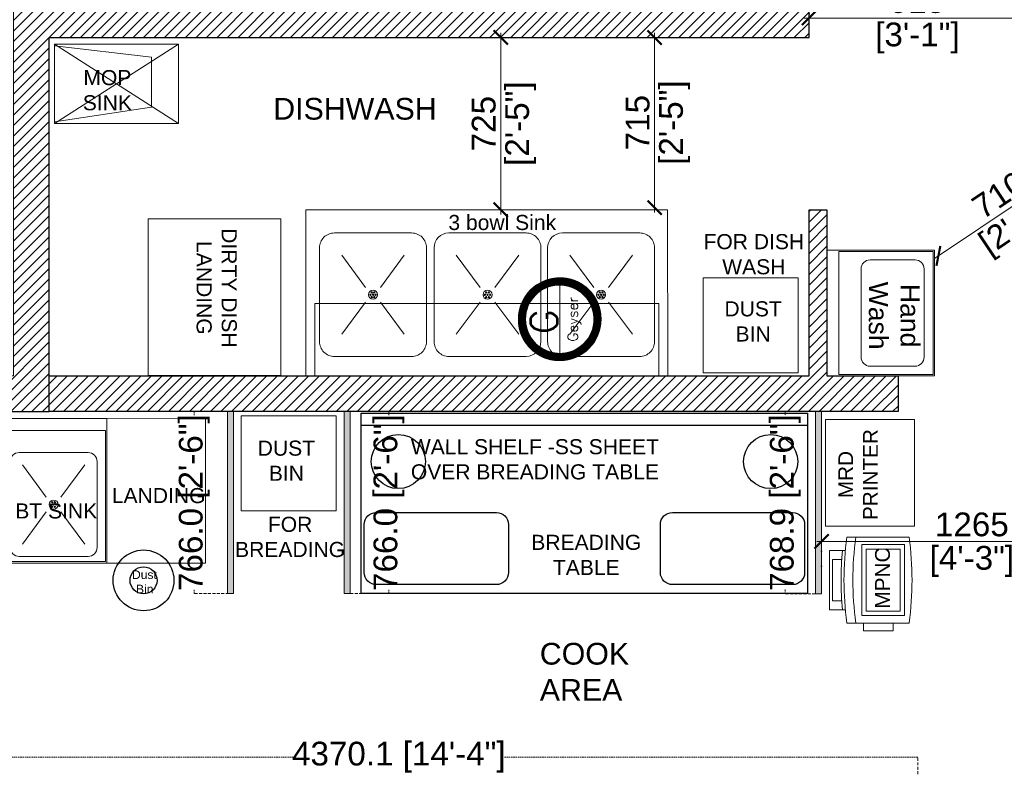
# Model space of a CAD drawing. Header units: millimetres. Extents: x -39166 to 36719, y -31650 to 11510.
# Tile 8 of 38: x -16894 to -12747, y -20781 to -17633. Entities that reach past the tile are written whole.
import ezdxf

# ---------------------------------------------------------------- set-up
doc = ezdxf.new("R2010")
doc.units = ezdxf.units.MM
doc.header["$LTSCALE"] = 500
doc.header["$MEASUREMENT"] = 0
doc.header["$PDMODE"] = 35
doc.header["$PDSIZE"] = -9
for name, pattern in [('DASHED', [0.75, 0.5, -0.25]), ('DASHED2', [0.375, 0.25, -0.125]), ('DOT2', [0.125, 0, -0.125]), ('HIDDEN', [0.375, 0.25, -0.125])]:
    doc.linetypes.add(name, pattern=pattern)
for name, color, linetype, lineweight in [('01_EXISTING WALL', 1, 'Continuous', 15), ('01_TEXT', 7, 'Continuous', 5), ('02_EQUIPMENT', 124, 'Continuous', 0), ('02_EQUIPMENT-NON VEG', 1, 'Continuous', 0), ('02_EQUIPMENT-TEXT', 7, 'Continuous', 0), ('A- Equipment Electrical', 140, 'Continuous', 13), ('boh partition', 7, 'Continuous', 5), ('DIM', 7, 'Continuous', 9), ('equipment', 124, 'Continuous', 0), ('Equipment Name', 7, 'Continuous', 5), ('TEXT-1', 7, 'Continuous', 5)]:
    doc.layers.add(name, color=color, linetype=linetype, lineweight=lineweight)
doc.layers.add('F-FLOORING', color=7, linetype='Continuous')
doc.styles.add('DIM_04', font='arial.ttf', dxfattribs={"height": 4.5})
doc.styles.add('DIM_75', font='arial.ttf', dxfattribs={"height": 4.5})
doc.styles.add('ROMANS', font='simplex.shx', dxfattribs={"width": 0.8})
doc.styles.get("Standard").update_dxf_attribs({"font": 'arial.ttf', "height": 100})
doc.dimstyles.new('FT-Mts', dxfattribs={"dimscale": 10, "dimtxt": 20, "dimasz": 6, "dimexe": 5, "dimexo": 5, "dimgap": 2, "dimtad": 0, "dimtoh": 1, "dimdec": 0, "dimzin": 9, "dimdsep": 46, "dimtxsty": 'Standard', "dimblk": 'ARCHTICK', "dimcen": 5, "dimdle": 2, "dimclrd": 256, "dimclre": 253, "dimclrt": 6, "dimadec": 0, "dimazin": 2, "dimtfac": 1, "dimtdec": 0, "dimtofl": 0, "dimtmove": 0, "dimatfit": 3, "dimfxl": 0, "dimtolj": 1, "dimtzin": 0, "dimlwd": -1, "dimlwe": 0, "dimarcsym": 0})
doc.dimstyles.get("Standard").update_dxf_attribs({"dimtxt": 2, "dimasz": 2, "dimexe": 0.5, "dimexo": 0.25, "dimgap": 1, "dimtad": 0, "dimzin": 0, "dimdsep": 46, "dimlunit": 4, "dimtxsty": 'Standard', "dimcen": 0, "dimclrd": 8, "dimclre": 253, "dimclrt": 1, "dimadec": 0, "dimazin": 0, "dimtfac": 1, "dimtofl": 0, "dimtmove": 0, "dimatfit": 3, "dimfxl": 0, "dimtolj": 1, "dimtzin": 0, "dimarcsym": 0})
pattern_1 = [(45, (-16865.5, -26510.10887611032), (-22.09708691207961, 22.09708691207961), [])]
pattern_2 = [(44.99999999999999, (-38978.36909362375, 4661.333300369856), (-0.0031210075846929, 0.0031210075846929), [])]

# ---------------------------------------------------------------- blocks, each defined once
blk = doc.blocks.new('DD')
at = {"layer": '02_EQUIPMENT'}
for p, q in [((52347.48593327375, -26787.67303017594), (52357.44886430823, -26787.67303017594)), ((52347.48593327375, -26790.35028808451), (52347.48593327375, -26787.67303017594)), ((52348.98037292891, -26789.80535388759), (52348.98037292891, -26788.17117672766)), ((52348.98037292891, -26788.17117672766), (52355.95442465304, -26788.17117672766)), ((52355.95442465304, -26788.17117672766), (52355.95442465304, -26789.80535388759)), ((52357.44886430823, -26790.35028808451), (52357.44886430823, -26787.67303017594)), ((52345.24427379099, -26790.6120948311), (52345.24427379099, -26801.07317241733)), ((52359.690523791, -26801.07317241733), (52359.690523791, -26790.6120948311)), ((52345.24427379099, -26793.39288705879), (52343.94909275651, -26793.39288705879)), ((52343.94909275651, -26793.39288705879), (52343.94909275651, -26798.37435257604)), ((52345.24427379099, -26798.37435257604), (52345.24427379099, -26793.39288705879)), ((52358.44515741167, -26793.10282758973), (52346.48964017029, -26793.10282758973)), ((52346.48964017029, -26793.10282758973), (52346.48964017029, -26800.32595258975)), ((52357.69793758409, -26793.85004741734), (52347.23685999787, -26793.85004741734)), ((52347.23685999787, -26793.85004741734), (52347.23685999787, -26799.57873276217)), ((52357.69793758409, -26799.57873276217), (52357.69793758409, -26793.85004741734)), ((52358.44515741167, -26800.32595258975), (52358.44515741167, -26793.10282758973)), ((52343.94909275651, -26798.37435257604), (52345.24427379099, -26798.37435257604)), ((52346.48964017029, -26800.32595258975), (52358.44515741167, -26800.32595258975)), ((52347.23685999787, -26799.57873276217), (52357.69793758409, -26799.57873276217))]:
    blk.add_line(p, q, dxfattribs=at)
for centre, radius, start, end in [((52352.46739879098, -26842.73067780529), 52.61672952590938, 82.1096275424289, 97.8903724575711), ((52352.46739879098, -26842.73067780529), 53.11487607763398, 84.61851266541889, 95.38148733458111), ((52352.46739879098, -26844.22511746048), 52.61672952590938, 82.1096275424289, 97.8903724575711), ((52352.46739879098, -26748.95458944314), 52.61672952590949, 262.1096275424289, 277.8903724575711)]:
    blk.add_arc(centre, radius, start, end, dxfattribs=at)
at = {"layer": '02_EQUIPMENT-TEXT', "insert": (52340.10664105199, -26795.34370377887), "char_height": 2.499989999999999, "width": 25.01460679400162, "attachment_point": 1}
blk.add_mtext('{\\W7.795803; }MPNC', dxfattribs=at)
blk = doc.blocks.new('Instant Geyser')
at = {"layer": 'A- Equipment Electrical'}
h = blk.add_hatch(dxfattribs=at)
h.set_pattern_fill('ANSI31', color=256, scale=0.0353101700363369, style=0)
h.set_pattern_definition(pattern_2)
edge = h.paths.add_edge_path()
edge.add_line((0.0025598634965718, -8.23730042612e-05), (-4.365570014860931e-11, -0.6127411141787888))
edge.add_arc((0, -3.531773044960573), 2.919031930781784, 0, 90.00000000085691, ccw=False)
edge.add_line((2.919031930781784, -3.531773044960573), (3.531773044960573, -3.531773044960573))
edge.add_arc((0.0001396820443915, -3.531714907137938), 3.531633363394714, 359.9990567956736, 449.960735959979)
edge = h.paths.add_edge_path()
edge.add_line((4.36557e-11, -0.6127411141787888), (0, 0))
edge.add_arc((2.91038e-11, -3.531773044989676), 3.531773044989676, 90.00000000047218, 179.9999999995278)
edge.add_line((-3.531773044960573, -3.531773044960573), (-2.919031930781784, -3.531773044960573))
edge.add_arc((0, -3.531773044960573), 2.919031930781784, 89.9999999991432, 180, ccw=False)
h = blk.add_hatch(dxfattribs=at)
h.set_pattern_fill('ANSI31', color=256, scale=0.0353101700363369, style=0)
h.set_pattern_definition(pattern_2)
edge = h.paths.add_edge_path()
edge.add_line((0, -7.055934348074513), (-4.36557e-11, -6.450804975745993))
edge.add_arc((0, -3.531773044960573), 2.919031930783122, 269.9999999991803, 359.9999999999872)
edge.add_line((2.919031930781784, -3.531773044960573), (3.531773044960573, -3.531773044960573))
edge.add_arc((0.0125524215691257, -3.536732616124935), 3.519224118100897, -90.20436388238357, 0.08074580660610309, ccw=False)
edge = h.paths.add_edge_path()
edge.add_line((4.36557e-11, -6.450804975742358), (0, -7.062346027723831))
edge.add_arc((-0.0020748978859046, -3.532648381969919), 3.529698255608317, 179.985791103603, 270.0336807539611, ccw=False)
edge.add_line((-3.531773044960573, -3.531773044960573), (-2.919031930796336, -3.531773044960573))
edge.add_arc((0, -3.531773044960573), 2.919031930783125, 180.0000000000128, 270.0000000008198)
at = {"layer": 'A- Equipment Electrical', "ltscale": 10}
blk.add_line((3.531773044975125, -3.531773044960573), (-3.531773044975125, -3.531773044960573), dxfattribs=at)
blk.add_line((3.531773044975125, -3.531773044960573), (-3.531773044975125, -3.531773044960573), dxfattribs=at)
for radius, start, end in [(3.531773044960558, 0, 180), (2.919031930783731, 0, 180), (3.531773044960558, 180, 0), (2.919031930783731, 180, 0)]:
    blk.add_arc((0, -3.531773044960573), radius, start, end, dxfattribs=at)
at = {"layer": 'A- Equipment Electrical', "ltscale": 10, "style": 'ROMANS'}
for s, height, p in [('G', 2.302926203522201, (-1.250809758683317, -3.337299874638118, 5.3650956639e-06)), ('Geyser', 0.8635973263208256, (-1.918547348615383, -5.078926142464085, 2.011910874e-06))]:
    blk.add_text(s, height=height, dxfattribs=at).set_placement(p)
blk = doc.blocks.new('*U44')
at = {"layer": 'boh partition'}
h = blk.add_hatch(color=256, dxfattribs=at)
h.dxf.hatch_style = 1
h.paths.add_polyline_path([(-22.54095401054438, 1049.932989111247), (2.858996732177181, 1049.863822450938), (0.7650781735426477, 280.9474587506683), (-24.63487244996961, 281.0166258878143)])
blk.add_lwpolyline([(-22.54095401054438, 1049.932989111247), (2.858996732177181, 1049.863822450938), (0.7650781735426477, 280.9474587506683), (-24.63487244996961, 281.0166258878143)], close=True, dxfattribs=at)
blk = doc.blocks.new('A$Cbb44d2a8')
at = {"lineweight": 25}
blk.add_line((74.00008935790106, 1.992577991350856), (8.935790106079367e-05, 1.992577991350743), dxfattribs=at)
blk.add_lwpolyline([(74.00008935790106, -8.215526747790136e-06), (8.935790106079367e-05, -8.215526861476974e-06), (8.935790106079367e-05, 29.88878488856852), (74.00008935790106, 29.88878488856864)], close=True, dxfattribs=at)
for points in [[(2.492675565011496, 28.39982484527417), (22.41853763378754, 28.39982484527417, -0.4142135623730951), (24.41112384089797, 26.40723863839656), (24.41112384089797, 18.43689381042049, -0.4142135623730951), (22.41853763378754, 16.44430760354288), (2.492675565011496, 16.44430760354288, -0.4142135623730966), (0.5000893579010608, 18.43689381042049), (0.5000893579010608, 26.40723863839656, -0.4142135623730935)], [(51.5966061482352, 28.39982484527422), (71.52246821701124, 28.39982484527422, -0.4142135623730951), (73.51505442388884, 26.40723863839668), (73.51505442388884, 18.4368938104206, -0.4142135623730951), (71.52246821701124, 16.44430760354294), (51.5966061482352, 16.44430760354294, -0.4142135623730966), (49.60401994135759, 18.43689381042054), (49.60401994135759, 26.40723863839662, -0.4142135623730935)]]:
    blk.add_lwpolyline(points, format="xyb", close=True, dxfattribs=at)
for centre in [(6.130606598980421, 8.004521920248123), (67.8695721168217, 8.00452192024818)]:
    blk.add_circle(centre, 4.483318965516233, dxfattribs=at)
blk = doc.blocks.new('MOP SINK')
for p, q in [((-13.1388348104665, 0), (-13.1388348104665, -20.57916902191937)), ((0, 0), (-13.1388348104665, 0)), ((-13.13883481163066, -20.57916902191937, 1.32342051e-08), (0, 0)), ((0, -20.57916902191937), (-13.1388348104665, 0)), ((0, -20.57916902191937), (0, 0)), ((-12.87087688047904, -20.57916902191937, 1.32342042e-08), (-10.4437607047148, -4.50169322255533, 1.32342042e-08)), ((-10.4437607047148, -4.50169322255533, 1.32342042e-08), (-2.159149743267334, -4.50169322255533, 1.32342042e-08)), ((-2.159149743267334, -4.50169322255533, 1.32342042e-08), (-0.2679579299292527, -20.57916902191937, 1.32342042e-08)), ((-13.1388348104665, -20.57916902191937), (0, -20.57916902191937))]:
    blk.add_line(p, q)
blk = doc.blocks.new('3 BOWL SINK')
for p, q in [((-59.98391684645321, 27.5594738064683), (-59.98413534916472, 0.0005018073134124)), ((0.0002185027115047, 27.55897199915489), (-59.98391684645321, 27.5594738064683)), ((-58.4918491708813, 27.55946197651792), (-1.491849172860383, 27.55898382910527)), ((0, 0), (0.0002185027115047, 27.55897199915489)), ((-42.5455528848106, 24.32516703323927), (-55.3441752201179, 24.32526850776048)), ((-23.71612456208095, 24.324920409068), (-36.51474689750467, 24.32502188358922)), ((-4.73069139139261, 24.3248409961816), (-17.52931372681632, 24.32494247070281)), ((-57.80546826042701, 21.86401449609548), (-57.805591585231, 6.309494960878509)), ((-40.0844221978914, 6.30935445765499), (-40.08429887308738, 21.86387399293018)), ((-38.97603993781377, 21.86376787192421), (-38.97616326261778, 6.309248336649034)), ((-21.25499387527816, 6.309107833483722), (-21.25487055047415, 21.8636273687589)), ((-19.99060676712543, 21.8636884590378), (-19.99073009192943, 6.309168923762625)), ((-2.26956070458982, 6.309028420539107), (-2.269437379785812, 21.86354795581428)), ((-54.13175953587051, 20.6515405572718), (-50.16320381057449, 15.30496237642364)), ((-43.75802682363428, 20.65145830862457), (-47.72666732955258, 15.30494305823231)), ((-35.30233121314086, 20.65129393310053), (-31.33377548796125, 15.30471575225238)), ((-24.92859850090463, 20.6512116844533), (-28.89723900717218, 15.30469643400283)), ((-16.31689804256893, 20.65121452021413), (-12.34834231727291, 15.30463633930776)), ((-5.943165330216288, 20.65113227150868), (-9.911805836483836, 15.30461702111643)), ((-54.13186363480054, 7.521910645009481), (-50.16322312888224, 12.86842589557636)), ((-43.7581309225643, 7.521828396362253), (-47.72668664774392, 12.86840657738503)), ((-35.30243531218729, 7.521664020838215), (-31.33379480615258, 12.8681792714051)), ((-24.92870259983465, 7.521581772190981), (-28.89725832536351, 12.86815995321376)), ((-16.31700214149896, 7.521584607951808), (-12.34836163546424, 12.86809985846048)), ((-5.943269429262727, 7.521502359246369), (-9.91182515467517, 12.86808054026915)), ((-55.34433757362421, 3.848201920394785), (-42.54571523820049, 3.848100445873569)), ((-36.51490925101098, 3.847955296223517), (-23.71628691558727, 3.847853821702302)), ((-17.52947608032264, 3.847875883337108), (-4.73085374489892, 3.847774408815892)), ((-59.98413534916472, 0.0005018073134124), (0, 0))]:
    blk.add_line(p, q)
at = {"linetype": 'HIDDEN'}
for p, q in [((-58.49194431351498, 15.55946197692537), (-58.4918491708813, 27.55946197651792)), ((-1.491849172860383, 27.55898382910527), (-1.491944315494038, 15.55898382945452)), ((-1.491944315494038, 15.55898382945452), (-58.49194431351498, 15.55946197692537))]:
    blk.add_line(p, q, dxfattribs=at)
for centre, radius in [((-48.94494522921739, 14.08668447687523), 0.7482271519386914), ((-30.11551690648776, 14.08643785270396), 0.7482271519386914), ((-11.13008373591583, 14.08635843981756), 0.7482271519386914), ((-49.38402809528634, 14.08668795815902), 0.1109070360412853), ((-49.16448967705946, 13.70642930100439), 0.1109070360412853), ((-49.16448364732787, 14.46694313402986), 0.1109070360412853), ((-48.94494522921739, 14.08668447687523), 0.1109070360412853), ((-48.72540681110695, 13.70642581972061), 0.1109070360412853), ((-48.72540078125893, 14.46693965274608), 0.1109070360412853), ((-48.50586236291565, 14.08668099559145), 0.1109070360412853), ((-30.55459977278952, 14.08644133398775), 0.1109070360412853), ((-30.33506135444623, 13.70618267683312), 0.1109070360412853), ((-30.33505532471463, 14.46669650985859), 0.1109070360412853), ((-30.11551690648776, 14.08643785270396), 0.1109070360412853), ((-29.8959784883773, 13.70617919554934), 0.1109070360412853), ((-29.8959724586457, 14.46669302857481), 0.1109070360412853), ((-29.67643404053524, 14.08643437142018), 0.1109070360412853), ((-11.56916660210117, 14.08636192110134), 0.1109070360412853), ((-11.34962818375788, 13.70610326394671), 0.1109070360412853), ((-11.34962215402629, 14.46661709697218), 0.1109070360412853), ((-11.13008373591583, 14.08635843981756), 0.1109070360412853), ((-10.91054531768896, 13.70609978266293), 0.1109070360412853), ((-10.91053928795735, 14.46661361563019), 0.1109070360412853), ((-10.6910008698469, 14.08635495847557), 0.1109070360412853)]:
    blk.add_circle(centre, radius)
for centre, radius, start, end in [((-55.34419473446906, 21.86399498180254), 2.461273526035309, 89.99954572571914, 179.9995457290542), ((-42.54557239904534, 21.86389350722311), 2.461273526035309, 359.9995457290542, 89.99954573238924), ((-36.51476641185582, 21.86374835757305), 2.461273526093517, 89.99954572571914, 179.9995457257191), ((-23.7161440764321, 21.86364688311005), 2.461273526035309, 359.9995457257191, 89.99954572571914), ((-17.52933324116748, 21.86366894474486), 2.461273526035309, 89.99954572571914, 179.9995457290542), ((-4.730710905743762, 21.86356747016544), 2.461273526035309, 359.9995457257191, 89.99954572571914), ((-55.34431805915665, 6.309475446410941), 2.461273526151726, 179.9995457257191, 269.9995457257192), ((-42.54569572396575, 6.309373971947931), 2.461273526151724, 269.9995457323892, 359.9995457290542), ((-36.51488973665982, 6.309228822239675), 2.46127352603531, 179.9995457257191, 269.9995457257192), ((-23.71626740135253, 6.309127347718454), 2.461273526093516, 269.9995457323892, 359.9995457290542), ((-17.52945656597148, 6.309149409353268), 2.46127352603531, 179.9995457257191, 269.9995457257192), ((-4.730834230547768, 6.309047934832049), 2.461273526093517, 269.9995457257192, 359.9995457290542)]:
    blk.add_arc(centre, radius, start, end)
blk = doc.blocks.new('DIRTY DISH LANDING')
blk.add_lwpolyline([(0, 0), (-22, 0), (-22, -26), (0, -26)], close=True)
blk = doc.blocks.new('BT SINK')
for p, q in [((-16.32956768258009, -0.0038264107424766), (-34, 0)), ((-34, 0), (-33.99999999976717, -23.99617358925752)), ((-16.32956768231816, 0), (-16.32956768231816, -24)), ((-16.32956768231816, -24), (-16.32956768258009, -0.0038264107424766)), ((-16.57956692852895, -2.00382037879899), (-33.75000075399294, -1.999993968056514)), ((-33.75000075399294, -1.999993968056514), (-33.75000075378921, -23.74617434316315)), ((-16.57956692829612, -23.75000075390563), (-16.57956692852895, -2.00382037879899)), ((-19.45455825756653, -5.678809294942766), (-30.87500942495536, -5.674982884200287)), ((-32.37500490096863, -7.174978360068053), (-32.37500490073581, -21.39095257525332)), ((-30.3516501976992, -7.720063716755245), (-26.38305208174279, -13.06661043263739)), ((-19.97791748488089, -7.720063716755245), (-23.9465156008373, -13.06661043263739)), ((-17.95456278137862, -21.3947789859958), (-17.95456278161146, -7.178804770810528)), ((-30.3516501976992, -20.84969362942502), (-26.38305208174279, -15.50314691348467)), ((-19.97791748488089, -20.84969362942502), (-23.9465156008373, -15.50314691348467)), ((-33.75000075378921, -23.74617434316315), (-16.57956692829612, -23.75000075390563)), ((-30.87500942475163, -22.89094805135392), (-19.4545582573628, -22.89477446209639))]:
    blk.add_line(p, q)
blk.add_lwpolyline([(-34, 0), (0, 0), (0, -24), (-34, -24)], close=True)
for centre, radius in [((-25.16478384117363, -14.28487867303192), 0.7482271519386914), ((-25.60386670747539, -14.28487867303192), 0.1109070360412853), ((-25.38432527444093, -13.90462175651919), 0.1109070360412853), ((-25.38432527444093, -14.66513558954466), 0.1109070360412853), ((-25.16478384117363, -14.28487867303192), 0.1109070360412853), ((-24.94524240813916, -13.90462175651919), 0.1109070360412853), ((-24.94524240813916, -14.66513558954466), 0.1109070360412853), ((-24.7257009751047, -14.28487867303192), 0.1109070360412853)]:
    blk.add_circle(centre, radius)
for centre, radius, start, end in [((-30.87500942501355, -7.174978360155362), 1.49999547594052, 89.99999999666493, 179.9999999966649), ((-19.45455825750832, -7.178804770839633), 1.499995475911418, 1.6675267e-09, 90), ((-30.87500942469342, -21.39095257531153), 1.499995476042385, 179.9999999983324, 269.9999999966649), ((-19.45455825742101, -21.39477898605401), 1.499995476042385, 270, 1.6675267e-09)]:
    blk.add_arc(centre, radius, start, end)
blk = doc.blocks.new('_ArchTick')
at = {"color": 0, "linetype": 'ByBlock', "const_width": 0.15}
blk.add_lwpolyline([(-0.5, -0.5), (0.5, 0.5)], dxfattribs=at)
blk = doc.blocks.new('*D131')
at = {"layer": 'DEFPOINTS', "color": 0}
for p in [(-14989.08011864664, -17708.09600352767), (-14868.08011864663, -17708.09600352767), (-14989.08011864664, -18433.13126576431)]:
    blk.add_point(p, dxfattribs=at)
at = {"layer": 'DIM'}
blk.add_line((-14868.08011864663, -18453.13126576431), (-14868.08011864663, -17688.09600352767), dxfattribs=at)
at = {"layer": 'DIM', "color": 253, "linetype": 'DOT2', "lineweight": 0}
for p, q in [((-14939.08011864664, -17708.09600352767), (-14818.08011864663, -17708.09600352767)), ((-14939.08011864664, -18433.13126576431), (-14818.08011864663, -18433.13126576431))]:
    blk.add_line(p, q, dxfattribs=at)
at = {"layer": 'DIM', "xscale": 60, "yscale": 60, "zscale": 60}
for p, rotation in [((-14868.08011864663, -17708.09600352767), 90), ((-14868.08011864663, -18433.13126576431), 270)]:
    blk.add_blockref('_ArchTick', p, dxfattribs=dict(at, rotation=rotation))
at = {"layer": 'DIM', "color": 0, "char_height": 100, "attachment_point": 5, "rotation": 90}
for s, insert in [('\\A1;[2\'-5"]', (-14783.99417048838, -18070.61363464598)), ('\\A1;725', (-14939.1374174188, -18070.61363464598))]:
    blk.add_mtext(s, dxfattribs=dict(at, insert=insert))
blk = doc.blocks.new('*D133')
at = {"layer": 'DEFPOINTS', "color": 0}
for p in [(-12250.97567115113, -19829.60887611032), (-13516.88779325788, -19983.08676627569), (-12250.97567115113, -19983.07916886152)]:
    blk.add_point(p, dxfattribs=at)
at = {"layer": 'DIM', "color": 253, "linetype": 'DOT2', "lineweight": 0}
for p, q in [((-13516.88779325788, -19933.08676627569), (-13516.88779325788, -19779.60887611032)), ((-12250.97567115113, -19933.07916886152), (-12250.97567115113, -19779.60887611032))]:
    blk.add_line(p, q, dxfattribs=at)
at = {"layer": 'DIM'}
blk.add_line((-13536.88779325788, -19829.60887611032), (-12230.97567115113, -19829.60887611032), dxfattribs=at)
at = {"layer": 'DIM', "xscale": 60, "yscale": 60, "zscale": 60, "rotation": 180}
blk.add_blockref('_ArchTick', (-13516.88779325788, -19829.60887611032), dxfattribs=at)
at = {"layer": 'DIM', "xscale": 60, "yscale": 60, "zscale": 60}
blk.add_blockref('_ArchTick', (-12250.97567115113, -19829.60887611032), dxfattribs=at)
at = {"layer": 'DIM', "color": 0, "char_height": 100, "attachment_point": 5}
for s, insert in [('\\A1;1265', (-12883.9317322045, -19758.55157733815)), ('\\A1;[4\'-3"]', (-12883.9317322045, -19913.69482426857))]:
    blk.add_mtext(s, dxfattribs=dict(at, insert=insert))
blk = doc.blocks.new('*D134')
at = {"layer": 'DEFPOINTS', "color": 0}
for p in [(-13569.58011869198, -17558.09600352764), (-12656.50795361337, -17557.9211037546), (-12656.50795361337, -17626.10887611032)]:
    blk.add_point(p, dxfattribs=at)
at = {"layer": 'DIM', "color": 253, "linetype": 'DOT2', "lineweight": 0}
for p, q in [((-13569.58011869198, -17608.09600352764), (-13569.58011869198, -17676.10887611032)), ((-12656.50795361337, -17607.9211037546), (-12656.50795361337, -17676.10887611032))]:
    blk.add_line(p, q, dxfattribs=at)
at = {"layer": 'DIM'}
blk.add_line((-13589.58011869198, -17626.10887611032), (-12636.50795361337, -17626.10887611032), dxfattribs=at)
at = {"layer": 'DIM', "xscale": 60, "yscale": 60, "zscale": 60, "rotation": 180}
blk.add_blockref('_ArchTick', (-13569.58011869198, -17626.10887611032), dxfattribs=at)
at = {"layer": 'DIM', "xscale": 60, "yscale": 60, "zscale": 60}
blk.add_blockref('_ArchTick', (-12656.50795361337, -17626.10887611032), dxfattribs=at)
at = {"layer": 'DIM', "color": 0, "char_height": 100, "attachment_point": 5}
for s, insert in [('\\A1;915', (-13113.04403615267, -17555.05157733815)), ('\\A1;[3\'-1"]', (-13113.04403615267, -17710.19482426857))]:
    blk.add_mtext(s, dxfattribs=dict(at, insert=insert))
blk = doc.blocks.new('*D136')
at = {"layer": 'DEFPOINTS', "color": 0}
for p in [(-14220, -17708.09600352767), (-14204.54078787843, -17708.09600352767), (-14204.54078787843, -18424.60887611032)]:
    blk.add_point(p, dxfattribs=at)
at = {"layer": 'DIM'}
blk.add_line((-14220, -18444.60887611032), (-14220, -17688.09600352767), dxfattribs=at)
at = {"layer": 'DIM', "color": 253, "linetype": 'DOT2', "lineweight": 0}
for p, q in [((-14254.54078787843, -17708.09600352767), (-14270, -17708.09600352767)), ((-14254.54078787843, -18424.60887611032), (-14270, -18424.60887611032))]:
    blk.add_line(p, q, dxfattribs=at)
at = {"layer": 'DIM', "xscale": 60, "yscale": 60, "zscale": 60}
for p, rotation in [((-14220, -17708.09600352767), 90), ((-14220, -18424.60887611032), 270)]:
    blk.add_blockref('_ArchTick', p, dxfattribs=dict(at, rotation=rotation))
at = {"layer": 'DIM', "color": 0, "char_height": 100, "attachment_point": 5, "rotation": 90}
for s, insert in [('\\A1;[2\'-5"]', (-14135.91405184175, -18066.35243981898)), ('\\A1;715', (-14291.05729877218, -18066.35243981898))]:
    blk.add_mtext(s, dxfattribs=dict(at, insert=insert))
blk = doc.blocks.new('*U88')
at = {"layer": 'boh partition'}
h = blk.add_hatch(color=256, dxfattribs=at)
h.dxf.hatch_style = 1
h.paths.add_polyline_path([(-22.54095401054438, 1049.932989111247), (2.858996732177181, 1049.863822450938), (0.7729749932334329, 283.8472821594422), (-24.62697563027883, 283.9164492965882)])
blk.add_lwpolyline([(-22.54095401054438, 1049.932989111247), (2.858996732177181, 1049.863822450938), (0.7729749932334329, 283.8472821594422), (-24.62697563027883, 283.9164492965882)], close=True, dxfattribs=at)
blk = doc.blocks.new('dustbinnn')
at = {"layer": '02_EQUIPMENT', "color": 54, "lineweight": 25}
for radius in [5.999999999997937, 2.666666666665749]:
    blk.add_circle((84691.4159167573, 31666.62669916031, -8.032903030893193e-09), radius, dxfattribs=at)
at = {"layer": '02_EQUIPMENT', "color": 54, "lineweight": 25, "insert": (84685.30622304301, 31668.6033846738, -5.513232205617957e-09), "char_height": 1.699633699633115, "width": 12.35212302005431, "attachment_point": 1}
blk.add_mtext('{\\W5.813871; }Dust\\P{\\W7.016858; }Bin', dxfattribs=at)
blk = doc.blocks.new('*D141')
at = {"layer": 'DEFPOINTS', "color": 0}
for p in [(-12451.18639366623, -18208.08235207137), (-12434.90967266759, -18232.39175837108), (-13041.14227900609, -18603.09600352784)]:
    blk.add_point(p, dxfattribs=at)
at = {"layer": 'DIM'}
blk.add_line((-13041.48430181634, -18638.53273449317), (-12418.29092885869, -18221.26443370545), dxfattribs=at)
at = {"layer": 'DIM', "color": 253, "linetype": 'DOT2', "lineweight": 0}
for p, q in [((-12423.36808200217, -18249.62921159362), (-12407.09136100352, -18273.93861789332)), ((-13013.32396734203, -18644.64286305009), (-12997.04724634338, -18668.95226934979))]:
    blk.add_line(p, q, dxfattribs=at)
at = {"layer": 'DIM', "xscale": 60, "yscale": 60, "zscale": 60}
for p, rotation in [((-12434.90967266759, -18232.39175837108), 33.80486918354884), ((-13024.86555800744, -18627.40540982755), 213.8048691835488)]:
    blk.add_blockref('_ArchTick', p, dxfattribs=dict(at, rotation=rotation))
at = {"layer": 'DIM', "color": 0, "char_height": 100, "attachment_point": 5, "rotation": 33.80486918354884}
for s, insert in [('\\A1;710', (-12769.42149700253, -18370.85443189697)), ('\\A1;[2\'-4"]', (-12683.10503308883, -18499.76872561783))]:
    blk.add_mtext(s, dxfattribs=dict(at, insert=insert))
blk = doc.blocks.new('*D140')
at = {"color": 253, "linetype": 'DASHED', "lineweight": 0, "ltscale": 0.05}
for p, q in [((-17482.0859860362, -20903.42375737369), (-17482.0859860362, -20737.5)), ((-13112.00573713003, -20903.39139462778), (-13112.00573713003, -20737.5))]:
    blk.add_line(p, q, dxfattribs=at)
at = {"color": 8, "linetype": 'DASHED2', "lineweight": 0, "ltscale": 0.05}
for p, q in [((-17482.0859860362, -20738), (-15742.41830360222, -20738)), ((-13112.00573713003, -20738), (-14851.67341956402, -20738))]:
    blk.add_line(p, q, dxfattribs=at)
at = {"layer": 'DEFPOINTS', "color": 0, "ltscale": 0.05}
for p in [(-13112.00573713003, -20738), (-17482.0859860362, -20904.42375737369), (-13112.00573713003, -20904.39139462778)]:
    blk.add_point(p, dxfattribs=at)
at = {"color": 8, "lineweight": 0, "ltscale": 0.05, "xscale": 1.5, "yscale": 1.5, "zscale": 1.5, "rotation": 180}
blk.add_blockref('_ArchTick', (-17482.0859860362, -20738), dxfattribs=at)
at = {"color": 8, "lineweight": 0, "ltscale": 0.05, "xscale": 1.5, "yscale": 1.5, "zscale": 1.5}
blk.add_blockref('_ArchTick', (-13112.00573713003, -20738), dxfattribs=at)
at = {"color": 7, "ltscale": 0.05, "insert": (-15297.04586158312, -20738), "char_height": 100, "attachment_point": 5}
blk.add_mtext('\\A1;4370.1 [14\'-4"]', dxfattribs=at)
blk = doc.blocks.new('*D149')
at = {"color": 253, "linetype": 'DASHED', "lineweight": 0, "ltscale": 0.05}
for p, q in [((-16007.3800962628, -19283.09685546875), (-16159.00000000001, -19283.09685546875)), ((-15994.73154027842, -20049.1170863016), (-16159.00000000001, -20049.1170863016))]:
    blk.add_line(p, q, dxfattribs=at)
at = {"color": 8, "linetype": 'DASHED2', "lineweight": 0, "ltscale": 0.05}
for p, q in [((-16158.50000000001, -19283.09685546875), (-16158.50000000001, -19300.85049066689)), ((-16158.50000000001, -20049.1170863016), (-16158.50000000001, -20031.36345110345))]:
    blk.add_line(p, q, dxfattribs=at)
at = {"layer": 'DEFPOINTS', "color": 0, "ltscale": 0.05}
for p in [(-16006.3800962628, -19283.09685546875), (-16158.50000000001, -20049.1170863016), (-15993.73154027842, -20049.1170863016)]:
    blk.add_point(p, dxfattribs=at)
at = {"color": 8, "lineweight": 0, "ltscale": 0.05, "xscale": 1.5, "yscale": 1.5, "zscale": 1.5}
for p, rotation in [((-16158.50000000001, -19283.09685546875), 90), ((-16158.50000000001, -20049.1170863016), 270)]:
    blk.add_blockref('_ArchTick', p, dxfattribs=dict(at, rotation=rotation))
at = {"color": 7, "ltscale": 0.05, "insert": (-16158.50000000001, -19666.10697088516), "char_height": 100, "attachment_point": 5, "rotation": 90}
blk.add_mtext('\\A1;766.0 [2\'-6"]', dxfattribs=at)
blk = doc.blocks.new('*D150')
at = {"color": 253, "linetype": 'DASHED', "lineweight": 0, "ltscale": 0.05}
for p, q in [((-15513.8800962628, -19283.09685546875), (-15338.00186556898, -19283.09685546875)), ((-15501.23154027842, -20049.1170863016), (-15338.00186556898, -20049.1170863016))]:
    blk.add_line(p, q, dxfattribs=at)
at = {"color": 8, "linetype": 'DASHED2', "lineweight": 0, "ltscale": 0.05}
for p, q in [((-15338.50186556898, -19283.09685546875), (-15338.50186556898, -19300.85049066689)), ((-15338.50186556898, -20049.1170863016), (-15338.50186556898, -20031.36345110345))]:
    blk.add_line(p, q, dxfattribs=at)
at = {"layer": 'DEFPOINTS', "color": 0, "ltscale": 0.05}
for p in [(-15514.8800962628, -19283.09685546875), (-15502.23154027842, -20049.1170863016), (-15338.50186556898, -20049.1170863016)]:
    blk.add_point(p, dxfattribs=at)
at = {"color": 8, "lineweight": 0, "ltscale": 0.05, "xscale": 1.5, "yscale": 1.5, "zscale": 1.5}
for p, rotation in [((-15338.50186556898, -19283.09685546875), 90), ((-15338.50186556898, -20049.1170863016), 270)]:
    blk.add_blockref('_ArchTick', p, dxfattribs=dict(at, rotation=rotation))
at = {"color": 7, "ltscale": 0.05, "insert": (-15338.50186556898, -19666.10697088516), "char_height": 100, "attachment_point": 5, "rotation": 90}
blk.add_mtext('\\A1;766.0 [2\'-6"]', dxfattribs=at)
blk = doc.blocks.new('*D151')
at = {"color": 253, "linetype": 'DASHED', "lineweight": 0, "ltscale": 0.05}
for p, q in [((-13530.54068107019, -19281.54085380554), (-13669.99790276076, -19281.54085380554)), ((-13543.29236465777, -20050.45921443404), (-13669.99790276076, -20050.45921443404))]:
    blk.add_line(p, q, dxfattribs=at)
at = {"color": 8, "linetype": 'DASHED2', "lineweight": 0, "ltscale": 0.05}
for p, q in [((-13669.49790276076, -19281.54085380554), (-13669.49790276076, -19300.74355390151)), ((-13669.49790276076, -20050.45921443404), (-13669.49790276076, -20031.25651433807))]:
    blk.add_line(p, q, dxfattribs=at)
at = {"layer": 'DEFPOINTS', "color": 0, "ltscale": 0.05}
for p in [(-13529.54068107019, -19281.54085380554), (-13669.49790276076, -20050.45921443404), (-13542.29236465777, -20050.45921443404)]:
    blk.add_point(p, dxfattribs=at)
at = {"color": 8, "lineweight": 0, "ltscale": 0.05, "xscale": 1.5, "yscale": 1.5, "zscale": 1.5}
for p, rotation in [((-13669.49790276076, -19281.54085380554), 90), ((-13669.49790276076, -20050.45921443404), 270)]:
    blk.add_blockref('_ArchTick', p, dxfattribs=dict(at, rotation=rotation))
at = {"color": 7, "ltscale": 0.05, "insert": (-13669.49790276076, -19666.00003411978), "char_height": 100, "attachment_point": 5, "rotation": 90}
blk.add_mtext('\\A1;768.9 [2\'-6"]', dxfattribs=at)

msp = doc.modelspace()

# ---------------------------------------------------------------- hatches: boundary and pattern name
at = {"layer": 'TEXT-1', "ltscale": 0.05}
h = msp.add_hatch(dxfattribs=at)
h.set_pattern_fill('ANSI31', color=251, scale=250)
h.set_pattern_definition(pattern_1)
h.paths.add_polyline_path([(-16769.58011869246, -17708.09600352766), (-13569.58011869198, -17708.09600352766), (-13569.58011869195, -17558.09600352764), (-16769.58011869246, -17558.09600352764), (-16769.58011869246, -15983.09600352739), (-16894.58011869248, -15983.09600352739), (-16919.58011869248, -15983.09600352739), (-16919.58011869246, -19133.09600352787), (-17748.56348728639, -19133.09600352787), (-17748.56348728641, -19283.09600352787), (-16769.58011869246, -19283.09600352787)])
h = msp.add_hatch(dxfattribs=at)
h.set_pattern_fill('ANSI31', color=251, scale=250)
h.set_pattern_definition(pattern_1)
h.paths.add_polyline_path([(-13194.58011869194, -19133.09600352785), (-13494.58011869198, -19133.09600352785), (-13494.58011869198, -18433.09600352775), (-13569.58011869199, -18433.09600352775), (-13569.58011869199, -19133.09600352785), (-16769.58011869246, -19133.09600352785), (-16769.58011869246, -19283.09600352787), (-13194.58011869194, -19283.09600352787)])

# ---------------------------------------------------------------- linework, layer by layer
for p, q in [((-13569.58011869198, -17708.09600352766), (-13569.58011869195, -17558.09600352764)), ((-16769.58011869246, -17708.09600352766), (-13569.58011869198, -17708.09600352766)), ((-16769.58011869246, -19283.09600352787), (-16769.58011869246, -17708.09600352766)), ((-13569.58011869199, -19133.09600352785), (-13569.58011869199, -18433.09600352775)), ((-13569.58011869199, -18433.09600352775), (-13494.58011869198, -18433.09600352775)), ((-13494.58011869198, -18433.09600352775), (-13494.58011869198, -19133.09600352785)), ((-16769.58011869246, -19133.09600352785), (-13569.58011869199, -19133.09600352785)), ((-13494.58011869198, -19133.09600352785), (-13194.58011869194, -19133.09600352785)), ((-13194.58011869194, -19133.09600352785), (-13194.58011869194, -19283.09600352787)), ((-17748.56348728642, -19283.09600352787), (-16769.58011869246, -19283.09600352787)), ((-13194.58011869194, -19283.09600352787), (-16769.58011869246, -19283.09600352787))]:
    msp.add_line(p, q)
at = {"layer": '02_EQUIPMENT'}
msp.add_lwpolyline([(-13500.32447792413, -19765.92004283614), (-13500.32447792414, -19315.92004283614), (-13125.32447792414, -19315.92004283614), (-13125.32447792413, -19765.92004283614)], close=True, dxfattribs=at)
at = {"layer": '02_EQUIPMENT-NON VEG'}
for points in [[(-13041.14227900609, -19133.09600352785), (-13494.58011869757, -19133.09600352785), (-13494.5801186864, -18603.09600352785), (-13041.14227900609, -18603.09600352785)], [(-13443.78027189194, -19126.74602265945), (-13443.78027189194, -18609.44598437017), (-13047.49225985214, -18609.44598437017), (-13047.49225985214, -19126.74602265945)]]:
    msp.add_lwpolyline(points, close=True, dxfattribs=at)
msp.add_lwpolyline([(-13122.94108391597, -19091.82112799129, 0.414213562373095), (-13084.84119882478, -19053.72124292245), (-13084.84119882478, -18682.47076413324, 0.4142135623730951), (-13122.94108391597, -18644.37087904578), (-13312.33566833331, -18644.37087904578, 0.4142135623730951), (-13350.43555342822, -18682.47076413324), (-13350.43555342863, -19053.7212429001), (-13350.43555342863, -19053.72124290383, 0.4142135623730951), (-13312.33566833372, -19091.82112799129)], format="xyb", close=True, dxfattribs=at)
at = {"layer": 'equipment'}
for points in [[(-14015.50014437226, -19119.2353472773), (-13615.50014532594, -19119.26218271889), (-13615.47330988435, -18719.26218343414), (-14015.47330899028, -18719.23534823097)], [(-15961.52107504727, -19700.23376929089), (-15561.52107600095, -19700.26060473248), (-15561.49424055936, -19300.26060544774), (-15961.49423966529, -19300.23377024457)]]:
    msp.add_lwpolyline(points, close=True, dxfattribs=at)
at = {"layer": 'TEXT-1', "ltscale": 0.05}
msp.add_lwpolyline([(-11844.58011869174, -21007.09600352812), (-11844.27999324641, -15983.10964912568), (-11844.50214442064, -15983.10963585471), (-16769.58011869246, -15983.10963585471), (-16769.58011869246, -17558.09600352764), (-13569.58011869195, -17558.09600352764), (-13569.58011869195, -17708.09600352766), (-16769.58011869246, -17708.09600352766), (-16769.58011869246, -19133.09600352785), (-13569.58011869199, -19133.09600352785), (-13569.58011869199, -18433.09600352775), (-13494.58011869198, -18433.09600352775), (-13494.58011869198, -19133.09600352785), (-13194.58011869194, -19133.09600352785), (-13194.58011869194, -19283.09600352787), (-17748.56348728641, -19283.09600352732), (-17748.56348728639, -19133.09600352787), (-16919.58011869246, -19133.09600352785), (-16919.58011869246, -15983.09600352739), (-18844.58011869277, -15983.0960035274), (-18844.58011869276, -21020.59600352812)], dxfattribs=at)

# ---------------------------------------------------------------- block references
at = {"rotation": 0.1521783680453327}
for name, p in [('*U88', (-15993.7506111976, -20332.965420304)), ('*U88', (-15502.2506111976, -20332.965420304)), ('*U44', (-13516.911196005, -20331.40941864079))]:
    msp.add_blockref(name, p, dxfattribs=at)
at = {"layer": '01_EXISTING WALL', "xscale": 21.336, "yscale": 21.336, "zscale": 21.336}
msp.add_blockref('dustbinnn', (-1823348.1886145, -695632.8461636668, 1.713900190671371e-07), dxfattribs=at)
at = {"layer": '02_EQUIPMENT-NON VEG', "xscale": 25.39999999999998, "yscale": 25.39999999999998, "zscale": 25.39999999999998, "rotation": 179.9961561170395}
msp.add_blockref('A$Cbb44d2a8', (-13575.44604912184, -19290.07034570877), dxfattribs=at)
at = {"layer": '02_EQUIPMENT-TEXT', "xscale": 25.39999999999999, "yscale": 25.39999999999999, "zscale": 25.39999999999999, "rotation": 180.0033642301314}
msp.add_blockref('3 BOWL SINK', (-15688.57173121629, -18433.17290580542), dxfattribs=at)
at = {"layer": 'A- Equipment Electrical', "xscale": 49.32127567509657, "yscale": 49.32127567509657, "zscale": 49.32127567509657, "rotation": 89.99999999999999}
msp.add_blockref('Instant Geyser', (-14793.71901152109, -18894.09600353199), dxfattribs=at)
at = {"layer": 'equipment'}
for name, p, xscale, yscale, zscale, rotation in [('MOP SINK', (-16224.36780976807, -17735.79140527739), -25.39999999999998, 25.39999999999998, 25.39999999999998, 269.9961564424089), ('DIRTY DISH LANDING', (-16352.68285023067, -18470.89605081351), -25.39999999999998, 25.39999999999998, 25.39999999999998, 359.9961564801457), ('BT SINK', (-16111.64165557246, -19311.35411047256), 25.40000000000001, 25.40000000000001, 25.40000000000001, 0.003843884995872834)]:
    msp.add_blockref(name, p, dxfattribs=dict(at, xscale=xscale, yscale=yscale, zscale=zscale, rotation=rotation))
at = {"layer": 'F-FLOORING', "xscale": 25, "yscale": 25, "zscale": 25, "rotation": 89.99999999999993}
msp.add_blockref('DD', (-683175.251185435, -1328804.16558209), dxfattribs=at)

# ---------------------------------------------------------------- texts
at = {"layer": '01_TEXT', "insert": (-13211.60923093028, -18879.00046261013), "char_height": 80, "width": 418.2146126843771, "attachment_point": 5, "rotation": 269.99999999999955, "style": 'DIM_75'}
msp.add_mtext('Hand\\PWash', dxfattribs=at)
at = {"layer": '02_EQUIPMENT-TEXT', "char_height": 63.49999999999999, "attachment_point": 2, "rotation": 359.9961561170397, "style": 'DIM_75'}
for s, insert, width in [('3 bowl Sink', (-14861.58011864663, -18455.10887611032), 2695.314034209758), ('WALL SHELF -SS SHEET\\POVER BREADING TABLE', (-14724.02488907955, -19399.1096780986), 2695.314034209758), ('BREADING TABLE', (-14507.65170396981, -19801.72353042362, -5.156057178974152), 703.6687246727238)]:
    msp.add_mtext(s, dxfattribs=dict(at, insert=insert, width=width))
at = {"layer": '02_EQUIPMENT-TEXT', "ltscale": 10, "insert": (-13279.92433269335, -19548.16399588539), "char_height": 62.5, "width": 429.3226559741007, "attachment_point": 8, "rotation": 89.99999999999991, "style": 'DIM_04'}
msp.add_mtext('\\pt187.5;MRD PRINTER', dxfattribs=at)
at = {"layer": 'Equipment Name'}
for s, insert, char_height, width, attachment_point, rotation in [('\\pt190.5;MOP \\PSINK\\P', (-16524.4741976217, -17845.16055698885), 63.49999999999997, 416.5275618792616, 2, 359.99615643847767), ('DISHWASH', (-15826, -18055.10887611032), 91.43999999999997, 336.476640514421, 7, 359.9961561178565), ('DIRTY DISH\\PLANDING', (-16149.65527646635, -18762.13555062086), 63.49999999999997, 655.1360738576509, 8, 269.9961564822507), ('\\pt63.5;FOR DISH\\PWASH', (-13802.12057066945, -18705.94412685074), 63.49999999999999, 829.2279764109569, 8, 359.99615609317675), ('\\pt63.5;DUST\\PBIN', (-13805.12057066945, -18987.94412685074), 63.49999999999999, 253.985272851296, 8, 359.99615609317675), ('\\pt63.5;DUST\\PBIN', (-15770.64150134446, -19574.44254886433), 63.49999999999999, 253.985272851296, 8, 359.99615609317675), ('LANDING', (-16308.63537573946, -19604.75580201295), 63.49999999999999, 626.8928347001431, 2, 359.99615611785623), ('BT SINK', (-16739.69596753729, -19669.48440922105), 63.49999999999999, 626.8928347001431, 2, 359.99615611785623), ('\\pt63.5;FOR \\PBREADING', (-15755, -19896.10887611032), 63.49999999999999, 829.2279764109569, 8, 359.99615609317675), ('COOK \\PAREA', (-14703.47663975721, -20500.58630243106), 91.43999999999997, 336.476640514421, 7, 359.9961561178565)]:
    msp.add_mtext(s, dxfattribs=dict(at, insert=insert, char_height=char_height, width=width, attachment_point=attachment_point, rotation=rotation))

# ---------------------------------------------------------------- dimensions: what is measured, and where the dimension line sits
at = {"ltscale": 0.05}
for base, p1, p2, picture, middle in [((-13669.49790276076, -20050.45921443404), (-13529.54068107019, -19281.54085380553), (-13542.29236465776, -20050.45921443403), '*D151', (-13669.49790276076, -19666.00003411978)), ((-16158.50000000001, -20049.1170863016), (-16006.38009626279, -19283.09685546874), (-15993.73154027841, -20049.11708630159), '*D149', (-16158.50000000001, -19666.10697088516)), ((-15338.50186556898, -20049.1170863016), (-15514.88009626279, -19283.09685546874), (-15502.23154027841, -20049.11708630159), '*D150', (-15338.50186556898, -19666.10697088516))]:
    dim = msp.add_linear_dim(base=base, p1=p1, p2=p2, angle=90, dimstyle='Standard', override={"dimtxt": 100, "dimasz": 1.5, "dimexo": 1, "dimdec": 1, "dimlunit": 2, "dimblk": 'ArchTick', "dimclrt": 7, "dimtdec": 1, "dimlwd": 0, "dimlwe": 0, "dimarcsym": 1}, dxfattribs=at)
    dim.commit()
    dim.dimension.update_dxf_attribs({"geometry": picture, "text_midpoint": middle})
dim = msp.add_linear_dim(base=(-13112.00573713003, -20738), p1=(-17482.0859860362, -20904.42375737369), p2=(-13112.00573713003, -20904.39139462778), dimstyle='Standard', override={"dimtxt": 100, "dimasz": 1.5, "dimexo": 1, "dimdec": 1, "dimlunit": 2, "dimblk": 'ArchTick', "dimclrt": 7, "dimtdec": 1, "dimlwd": 0, "dimlwe": 0, "dimarcsym": 1}, dxfattribs=at)
dim.commit()
dim.dimension.update_dxf_attribs({"geometry": '*D140', "text_midpoint": (-15297.04586158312, -20738)})
at = {"layer": 'DIM'}
for base, p1, p2, picture, middle in [((-12656.50795361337, -17626.10887611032), (-13569.58011869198, -17558.09600352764), (-12656.50795361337, -17557.9211037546), '*D134', (-13113.04403615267, -17626.10887611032)), ((-12250.97567115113, -19829.60887611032), (-13516.88779325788, -19983.08676627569), (-12250.97567115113, -19983.07916886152), '*D133', (-12883.9317322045, -19829.60887611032))]:
    dim = msp.add_linear_dim(base=base, p1=p1, p2=p2, dimstyle='FT-Mts', override={"dimtxt": 8, "dimtad": 1, "dimtoh": 0, "dimrnd": 5, "dimpost": '\\X', "dimclrt": 0, "dimfxl": 2}, dxfattribs=at)
    dim.commit()
    dim.dimension.update_dxf_attribs({"geometry": picture, "text_midpoint": middle})
for base, p1, p2, picture, middle in [((-14868.08011864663, -17708.09600352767), (-14989.08011864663, -18433.1312657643), (-14989.08011864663, -17708.09600352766), '*D131', (-14868.08011864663, -18070.61363464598)), ((-14220, -17708.09600352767), (-14204.54078787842, -18424.60887611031), (-14204.54078787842, -17708.09600352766), '*D136', (-14220.00000000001, -18066.35243981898))]:
    dim = msp.add_linear_dim(base=base, p1=p1, p2=p2, angle=90, dimstyle='FT-Mts', override={"dimtxt": 8, "dimtad": 1, "dimtoh": 0, "dimrnd": 5, "dimpost": '\\X', "dimclrt": 0, "dimfxl": 2}, dxfattribs=at)
    dim.commit()
    dim.dimension.update_dxf_attribs({"geometry": picture, "text_midpoint": middle})
dim = msp.add_aligned_dim(p1=(-13041.14227900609, -18603.09600352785), p2=(-12451.18639366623, -18208.08235207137), distance=-29.2554077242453, dimstyle='FT-Mts', override={"dimtxt": 8, "dimtad": 1, "dimtoh": 0, "dimrnd": 5, "dimpost": '\\X', "dimclrt": 0, "dimfxl": 2}, dxfattribs=at)
dim.commit()
dim.dimension.update_dxf_attribs({"geometry": '*D141', "text_midpoint": (-12729.88761533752, -18429.89858409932)})

doc.saveas('drawing.dxf')
